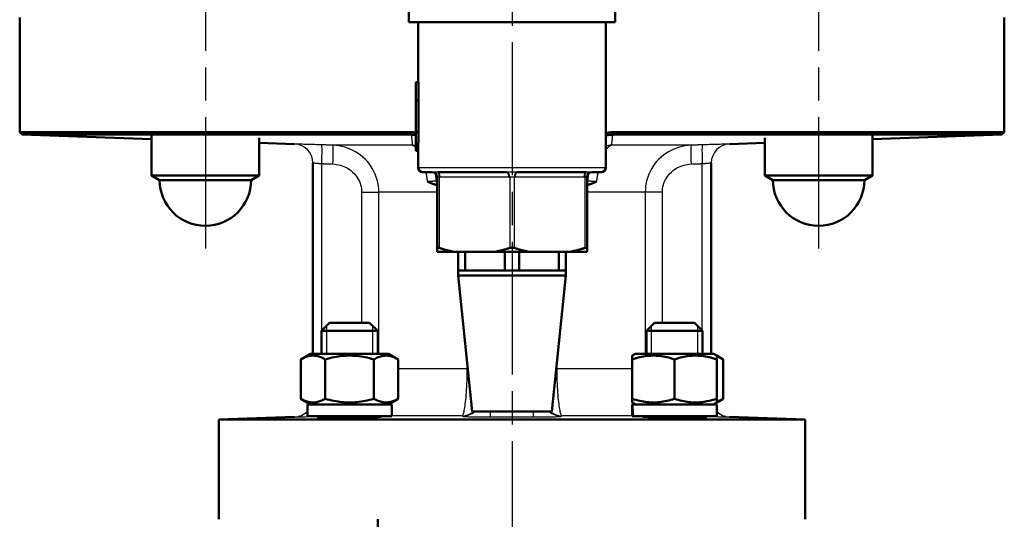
# Model space of a CAD drawing. Header units: millimetres. Extents: x 124 to 897, y 238 to 1237.
# Tile 12 of 14: x 687 to 897, y 826 to 933. Entities that reach past the tile are written whole.
import ezdxf

# ---------------------------------------------------------------- set-up
doc = ezdxf.new("R2010")
doc.units = ezdxf.units.MM
doc.header["$LTSCALE"] = 5
doc.linetypes.add('CHAIN', pattern=[0.3543, 0.2362, -0.0295, 0.0591, -0.0295])
for name, color, linetype, lineweight in [('Gewinde(DIN)', 3, 'Continuous', 25), ('Mittellinie(DIN)', 4, 'CHAIN', 25), ('Mittelpunktmarkierung(DIN)', 4, 'CHAIN', 25), ('Sichtbare Kanten(DIN)', 7, 'Continuous', 50), ('Sichtbare tangentiale Kanten(DIN)', 3, 'Continuous', 25)]:
    doc.layers.add(name, color=color, linetype=linetype, lineweight=lineweight)

msp = doc.modelspace()

# ---------------------------------------------------------------- linework, layer by layer
at = {"layer": 'Gewinde(DIN)'}
for p, q in [((752, 867.23), (752, 861.33)), ((761.9, 861.33), (761.9, 867.23)), ((821.3, 867.23), (821.3, 861.33)), ((831.2, 861.33), (831.2, 867.23)), ((752, 848.03), (752, 847.53)), ((761.9, 847.76), (761.9, 848.03)), ((821.3, 848.03), (821.3, 847.76)), ((831.2, 847.53), (831.2, 848.03))]:
    msp.add_line(p, q, dxfattribs=at)
at = {"layer": 'Mittellinie(DIN)', "linetype": 'CHAIN', "ltscale": 23.990969}
for p, q in [((726.19, 1081.74), (726.19, 883.74)), ((857, 1081.74), (857, 883.74))]:
    msp.add_line(p, q, dxfattribs=at)
at = {"layer": 'Mittelpunktmarkierung(DIN)', "linetype": 'CHAIN', "ltscale": 23.990969}
msp.add_line((791.6, 1225.21), (791.6, 541.03), dxfattribs=at)
at = {"layer": 'Sichtbare Kanten(DIN)'}
for p, q in [((769.6, 932.03), (769.6, 948.03)), ((813.6, 932.03), (813.6, 948.03)), ((686.6, 933.03), (686.6, 908.55)), ((896.6, 933.03), (896.6, 908.55)), ((769.6, 932.03), (813.6, 932.03)), ((771.6, 919.2), (771.6, 932.03)), ((811.6, 901.03), (811.6, 932.03)), ((771.1, 919.2), (771.68, 919.2)), ((771.1, 915.29), (771.1, 919.2)), ((771.68, 919.2), (771.68, 915.29)), ((771.1, 908.66), (771.1, 915.29)), ((771.1, 915.29), (771.68, 915.29)), ((771.63, 915.29), (771.63, 908.66)), ((770.01, 908.55), (686.59, 908.55)), ((687.1, 908.03), (686.6, 908.55)), ((687.09, 908.03), (770.11, 908.03)), ((714.69, 907.07), (687.1, 908.03)), ((714.69, 899.35), (714.69, 907.91)), ((737.69, 899.35), (737.69, 907.34)), ((771.1, 908.66), (771.68, 908.66)), ((771.1, 904.59), (771.1, 908.66)), ((813.08, 908.03), (896.1, 908.03)), ((896.6, 908.55), (813.19, 908.55)), ((845.5, 899.35), (845.5, 907.34)), ((868.5, 907.07), (896.1, 908.03)), ((868.5, 899.35), (868.5, 907.91)), ((896.6, 908.55), (896.1, 908.03)), ((745.24, 906), (737.69, 906.26)), ((837.96, 906), (845.5, 906.26)), ((771.1, 904.59), (771.6, 904.59)), ((771.6, 901.03), (771.6, 904.59)), ((749.1, 861.33), (749.1, 902.01)), ((834.1, 861.33), (834.1, 902.01)), ((714.69, 899.35), (737.69, 899.35)), ((716.44, 898.34), (714.69, 899.35)), ((735.94, 898.34), (737.69, 899.35)), ((774.6, 900.03), (772.6, 900.03)), ((775.39, 899.64), (775.52, 898.2)), ((775.6, 899.03), (775.6, 883.87)), ((790.45, 900.03), (775.75, 900.03)), ((807.45, 900.03), (792.75, 900.03)), ((807.6, 883.87), (807.6, 899.03)), ((807.68, 898.2), (807.8, 899.64)), ((810.6, 900.03), (808.6, 900.03)), ((845.5, 899.35), (868.5, 899.35)), ((847.25, 898.34), (845.5, 899.35)), ((866.75, 898.34), (868.5, 899.35)), ((735.94, 898.34), (716.44, 898.34)), ((866.75, 898.34), (847.25, 898.34)), ((775.6, 883.03), (775.6, 883.87)), ((775.6, 883.03), (779.33, 883.03)), ((787.87, 883.03), (779.33, 883.03)), ((780.1, 879.03), (780.1, 883.03)), ((781.6, 883.03), (781.6, 879.03)), ((787.87, 883.03), (795.33, 883.03)), ((790.09, 879.03), (790.09, 883.03)), ((793.1, 883.03), (793.1, 879.03)), ((803.87, 883.03), (795.33, 883.03)), ((801.59, 879.03), (801.59, 883.03)), ((803.1, 883.03), (803.1, 879.03)), ((803.87, 883.03), (807.6, 883.03)), ((807.6, 883.87), (807.6, 883.03)), ((780.1, 879.03), (781.6, 879.03)), ((780.1, 878.03), (780.1, 879.03)), ((803.1, 878.03), (780.1, 878.03)), ((783.1, 849.03), (780.1, 878.03)), ((781.6, 879.03), (785.85, 879.03)), ((785.85, 879.03), (790.09, 879.03)), ((790.09, 879.03), (793.1, 879.03)), ((793.1, 879.03), (797.35, 879.03)), ((797.35, 879.03), (801.59, 879.03)), ((800.1, 849.03), (803.1, 878.03)), ((801.59, 879.03), (803.1, 879.03)), ((803.1, 878.03), (803.1, 879.03)), ((752.7, 867.93), (750.95, 866.18)), ((752.7, 867.93), (761.2, 867.93)), ((761.2, 867.93), (762.95, 866.18)), ((822, 867.93), (820.25, 866.18)), ((822, 867.93), (830.5, 867.93)), ((830.5, 867.93), (832.25, 866.18)), ((762.95, 866.18), (750.95, 866.18)), ((750.95, 861.33), (750.95, 866.18)), ((762.95, 861.33), (762.95, 866.18)), ((832.25, 866.18), (820.25, 866.18)), ((820.25, 861.33), (820.25, 866.18)), ((832.25, 861.33), (832.25, 866.18)), ((748.65, 861.33), (746.56, 860.12)), ((765.25, 861.33), (748.65, 861.33)), ((765.25, 861.33), (767.34, 860.12)), ((817.95, 861.33), (817.25, 860.92)), ((834.55, 861.33), (817.95, 861.33)), ((834.55, 861.33), (835.25, 860.92)), ((746.56, 851.74), (746.56, 860.12)), ((751.75, 851.74), (751.75, 860.12)), ((762.15, 851.74), (762.15, 860.12)), ((767.34, 851.74), (767.34, 860.12)), ((817.25, 860.12), (817.25, 860.92)), ((817.25, 851.74), (817.25, 860.12)), ((826.25, 851.74), (826.25, 860.12)), ((835.25, 860.92), (836.64, 860.12)), ((835.25, 860.92), (835.25, 860.12)), ((835.25, 851.74), (835.25, 860.12)), ((836.64, 851.74), (836.64, 860.12)), ((748.65, 850.53), (746.56, 851.74)), ((765.95, 850.53), (747.95, 850.53)), ((747.95, 850.53), (747.95, 848.03)), ((765.25, 850.53), (767.34, 851.74)), ((765.95, 850.53), (765.95, 848.03)), ((817.25, 850.93), (817.25, 851.74)), ((817.95, 850.53), (817.25, 850.93)), ((817.26, 850.53), (817.26, 850.53)), ((835.25, 850.53), (817.26, 850.53)), ((834.55, 850.53), (835.25, 850.93)), ((835.25, 850.93), (836.64, 851.74)), ((835.25, 851.74), (835.25, 850.93)), ((835.25, 850.53), (835.25, 848.03)), ((800.1, 849.03), (783.1, 849.03)), ((817.25, 849.74), (817.25, 848.03)), ((745.24, 847.86), (729.1, 847.29)), ((854.1, 847.29), (729.1, 847.29)), ((729.1, 826.03), (729.1, 847.29)), ((765.95, 848.03), (747.95, 848.03)), ((750.95, 847.54), (750.95, 848.03)), ((762.95, 847.82), (762.95, 848.03)), ((817.3, 848.03), (817.25, 848.03)), ((817.47, 848.03), (817.3, 848.03)), ((835.25, 848.03), (817.47, 848.03)), ((820.25, 847.82), (820.25, 848.03)), ((832.25, 847.54), (832.25, 848.03)), ((837.96, 847.86), (854.1, 847.29)), ((854.1, 826.03), (854.1, 847.29)), ((762.95, 713.39), (762.95, 826.03))]:
    msp.add_line(p, q, dxfattribs=at)
at = {"layer": 'Sichtbare Kanten(DIN)', "flags": 128}
for points in [[(771.1, 908.44), (771.06, 908.45), (771.01, 908.45), (770.97, 908.46), (770.93, 908.47), (770.89, 908.48), (770.84, 908.48), (770.8, 908.49), (770.75, 908.5), (770.71, 908.5), (770.66, 908.51), (770.62, 908.51), (770.57, 908.52), (770.53, 908.52), (770.48, 908.53), (770.43, 908.53), (770.39, 908.53), (770.34, 908.54), (770.29, 908.54), (770.24, 908.54), (770.2, 908.54), (770.15, 908.55), (770.1, 908.55), (770.06, 908.55), (770.01, 908.55)], [(770.11, 908.03), (770.15, 908.03), (770.2, 908.03), (770.24, 908.03), (770.28, 908.03), (770.32, 908.03), (770.37, 908.02), (770.41, 908.02), (770.45, 908.02), (770.5, 908.02), (770.54, 908.01), (770.58, 908.01), (770.62, 908), (770.66, 908), (770.7, 907.99), (770.75, 907.99), (770.79, 907.98), (770.83, 907.98), (770.87, 907.97), (770.91, 907.97), (770.95, 907.96), (770.98, 907.95), (771.02, 907.95), (771.06, 907.94), (771.1, 907.93)], [(813.19, 908.55), (813.12, 908.55), (813.05, 908.55), (812.98, 908.54), (812.92, 908.54), (812.85, 908.54), (812.78, 908.53), (812.71, 908.53), (812.65, 908.52), (812.58, 908.51), (812.51, 908.51), (812.45, 908.5), (812.38, 908.49), (812.32, 908.48), (812.25, 908.47), (812.18, 908.46), (812.12, 908.44), (812.05, 908.43), (811.99, 908.42), (811.92, 908.4), (811.86, 908.39), (811.79, 908.37), (811.73, 908.35), (811.66, 908.33), (811.6, 908.31)], [(811.6, 907.8), (811.66, 907.82), (811.72, 907.84), (811.78, 907.86), (811.84, 907.87), (811.9, 907.89), (811.96, 907.9), (812.02, 907.92), (812.08, 907.93), (812.14, 907.94), (812.21, 907.95), (812.27, 907.96), (812.33, 907.97), (812.39, 907.98), (812.45, 907.99), (812.52, 908), (812.58, 908), (812.64, 908.01), (812.7, 908.02), (812.77, 908.02), (812.83, 908.02), (812.89, 908.03), (812.96, 908.03), (813.02, 908.03), (813.08, 908.03)], [(775.6, 897.3), (775.51, 897.32), (775.42, 897.33), (775.33, 897.35), (775.24, 897.37), (775.15, 897.39), (775.06, 897.41), (774.97, 897.44), (774.89, 897.46), (774.8, 897.49), (774.71, 897.52), (774.62, 897.55), (774.54, 897.59), (774.45, 897.62), (774.36, 897.66), (774.28, 897.69), (774.19, 897.73), (774.11, 897.77), (774.02, 897.81), (773.94, 897.85), (773.85, 897.89), (773.77, 897.93), (773.68, 897.97), (773.6, 898.01), (773.52, 898.06)], [(775.52, 898.2), (775.52, 898.19), (775.52, 898.17), (775.52, 898.16), (775.52, 898.14), (775.53, 898.13), (775.53, 898.12), (775.53, 898.1), (775.53, 898.09), (775.54, 898.08), (775.54, 898.06), (775.54, 898.05), (775.54, 898.04), (775.55, 898.03), (775.55, 898.01), (775.56, 898), (775.56, 897.99), (775.56, 897.97), (775.57, 897.96), (775.57, 897.95), (775.58, 897.94), (775.58, 897.92), (775.59, 897.91), (775.59, 897.9), (775.6, 897.89)], [(807.6, 897.89), (807.6, 897.9), (807.61, 897.91), (807.61, 897.92), (807.62, 897.94), (807.62, 897.95), (807.63, 897.96), (807.63, 897.97), (807.64, 897.99), (807.64, 898), (807.64, 898.01), (807.65, 898.03), (807.65, 898.04), (807.65, 898.05), (807.66, 898.07), (807.66, 898.08), (807.66, 898.09), (807.66, 898.1), (807.67, 898.12), (807.67, 898.13), (807.67, 898.14), (807.67, 898.16), (807.67, 898.17), (807.68, 898.19), (807.68, 898.2)], [(809.68, 898.06), (809.59, 898.01), (809.51, 897.97), (809.43, 897.93), (809.34, 897.89), (809.26, 897.85), (809.17, 897.81), (809.09, 897.77), (809, 897.73), (808.92, 897.69), (808.83, 897.66), (808.74, 897.62), (808.66, 897.59), (808.57, 897.55), (808.48, 897.52), (808.4, 897.49), (808.31, 897.46), (808.22, 897.44), (808.13, 897.41), (808.04, 897.39), (807.96, 897.37), (807.87, 897.35), (807.78, 897.33), (807.69, 897.32), (807.6, 897.3)], [(775.6, 883.87), (775.6, 883.88), (775.6, 883.89), (775.61, 883.9), (775.61, 883.91), (775.62, 883.91), (775.63, 883.92), (775.64, 883.93), (775.66, 883.93), (775.67, 883.93), (775.69, 883.94), (775.71, 883.94), (775.73, 883.94), (775.75, 883.94), (775.78, 883.94), (775.8, 883.93), (775.83, 883.93), (775.86, 883.93), (775.89, 883.92), (775.92, 883.91), (775.95, 883.91), (775.99, 883.9), (776.02, 883.89), (776.06, 883.88), (776.1, 883.87)], [(776.1, 883.87), (776.24, 883.82), (776.38, 883.78), (776.52, 883.74), (776.66, 883.69), (776.79, 883.65), (776.93, 883.61), (777.07, 883.57), (777.2, 883.54), (777.34, 883.5), (777.47, 883.46), (777.61, 883.43), (777.74, 883.39), (777.88, 883.36), (778.01, 883.32), (778.14, 883.29), (778.28, 883.26), (778.41, 883.23), (778.54, 883.2), (778.67, 883.17), (778.8, 883.14), (778.93, 883.11), (779.07, 883.08), (779.2, 883.05), (779.33, 883.03)], [(787.87, 883.03), (788, 883.05), (788.13, 883.08), (788.26, 883.11), (788.39, 883.14), (788.52, 883.17), (788.65, 883.2), (788.79, 883.23), (788.92, 883.26), (789.05, 883.29), (789.18, 883.32), (789.32, 883.36), (789.45, 883.39), (789.58, 883.43), (789.72, 883.46), (789.85, 883.5), (789.99, 883.54), (790.13, 883.57), (790.26, 883.61), (790.4, 883.65), (790.54, 883.69), (790.68, 883.74), (790.82, 883.78), (790.96, 883.82), (791.1, 883.87)], [(791.1, 883.87), (791.14, 883.88), (791.17, 883.89), (791.21, 883.9), (791.26, 883.91), (791.3, 883.91), (791.34, 883.92), (791.38, 883.93), (791.42, 883.93), (791.47, 883.93), (791.51, 883.94), (791.55, 883.94), (791.6, 883.94), (791.64, 883.94), (791.68, 883.94), (791.73, 883.93), (791.77, 883.93), (791.81, 883.93), (791.86, 883.92), (791.9, 883.91), (791.94, 883.91), (791.98, 883.9), (792.02, 883.89), (792.06, 883.88), (792.1, 883.87)], [(792.1, 883.87), (792.24, 883.82), (792.38, 883.78), (792.52, 883.74), (792.66, 883.69), (792.79, 883.65), (792.93, 883.61), (793.07, 883.57), (793.2, 883.54), (793.34, 883.5), (793.47, 883.46), (793.61, 883.43), (793.74, 883.39), (793.88, 883.36), (794.01, 883.32), (794.14, 883.29), (794.28, 883.26), (794.41, 883.23), (794.54, 883.2), (794.67, 883.17), (794.8, 883.14), (794.93, 883.11), (795.07, 883.08), (795.2, 883.05), (795.33, 883.03)], [(803.87, 883.03), (804, 883.05), (804.13, 883.08), (804.26, 883.11), (804.39, 883.14), (804.52, 883.17), (804.65, 883.2), (804.79, 883.23), (804.92, 883.26), (805.05, 883.29), (805.18, 883.32), (805.32, 883.36), (805.45, 883.39), (805.58, 883.43), (805.72, 883.46), (805.85, 883.5), (805.99, 883.54), (806.13, 883.57), (806.26, 883.61), (806.4, 883.65), (806.54, 883.69), (806.68, 883.74), (806.82, 883.78), (806.96, 883.82), (807.1, 883.87)], [(807.1, 883.87), (807.13, 883.88), (807.17, 883.89), (807.21, 883.9), (807.24, 883.91), (807.27, 883.91), (807.3, 883.92), (807.34, 883.93), (807.36, 883.93), (807.39, 883.93), (807.42, 883.94), (807.44, 883.94), (807.46, 883.94), (807.48, 883.94), (807.5, 883.94), (807.52, 883.93), (807.54, 883.93), (807.55, 883.93), (807.56, 883.92), (807.57, 883.91), (807.58, 883.91), (807.59, 883.9), (807.59, 883.89), (807.6, 883.88), (807.6, 883.87)], [(751.75, 860.12), (751.51, 860.26), (751.27, 860.38), (751.04, 860.49), (750.82, 860.58), (750.6, 860.66), (750.38, 860.73), (750.17, 860.79), (749.97, 860.84), (749.76, 860.88), (749.56, 860.9), (749.36, 860.92), (749.15, 860.92), (748.95, 860.92), (748.75, 860.9), (748.55, 860.88), (748.34, 860.84), (748.14, 860.79), (747.93, 860.73), (747.71, 860.66), (747.49, 860.58), (747.27, 860.49), (747.04, 860.38), (746.8, 860.26), (746.56, 860.12)], [(762.15, 860.12), (761.65, 860.26), (761.18, 860.38), (760.72, 860.49), (760.27, 860.58), (759.83, 860.66), (759.4, 860.73), (758.98, 860.79), (758.57, 860.84), (758.16, 860.88), (757.75, 860.9), (757.35, 860.92), (756.95, 860.92), (756.55, 860.92), (756.14, 860.9), (755.74, 860.88), (755.33, 860.84), (754.91, 860.79), (754.49, 860.73), (754.07, 860.66), (753.63, 860.58), (753.18, 860.49), (752.72, 860.38), (752.24, 860.26), (751.75, 860.12)], [(767.34, 860.12), (767.1, 860.26), (766.86, 860.38), (766.63, 860.49), (766.4, 860.58), (766.19, 860.66), (765.97, 860.73), (765.76, 860.79), (765.55, 860.84), (765.35, 860.88), (765.15, 860.9), (764.94, 860.92), (764.74, 860.92), (764.54, 860.92), (764.34, 860.9), (764.14, 860.88), (763.93, 860.84), (763.73, 860.79), (763.52, 860.73), (763.3, 860.66), (763.08, 860.58), (762.86, 860.49), (762.63, 860.38), (762.39, 860.26), (762.15, 860.12)], [(826.25, 860.12), (825.82, 860.26), (825.41, 860.38), (825.01, 860.49), (824.62, 860.58), (824.24, 860.66), (823.87, 860.73), (823.51, 860.79), (823.15, 860.84), (822.79, 860.88), (822.44, 860.9), (822.09, 860.92), (821.75, 860.92), (821.4, 860.92), (821.05, 860.9), (820.7, 860.88), (820.34, 860.84), (819.98, 860.79), (819.62, 860.73), (819.25, 860.66), (818.87, 860.58), (818.48, 860.49), (818.08, 860.38), (817.67, 860.26), (817.25, 860.12)], [(835.25, 860.12), (834.82, 860.26), (834.41, 860.38), (834.01, 860.49), (833.62, 860.58), (833.24, 860.66), (832.87, 860.73), (832.51, 860.79), (832.15, 860.84), (831.79, 860.88), (831.44, 860.9), (831.09, 860.92), (830.75, 860.92), (830.4, 860.92), (830.05, 860.9), (829.7, 860.88), (829.34, 860.84), (828.98, 860.79), (828.62, 860.73), (828.25, 860.66), (827.87, 860.58), (827.48, 860.49), (827.08, 860.38), (826.67, 860.26), (826.25, 860.12)], [(836.64, 860.12), (836.57, 860.16), (836.51, 860.19), (836.45, 860.23), (836.39, 860.26), (836.33, 860.29), (836.27, 860.32), (836.21, 860.35), (836.15, 860.38), (836.09, 860.41), (836.03, 860.44), (835.97, 860.47), (835.91, 860.49), (835.86, 860.52), (835.8, 860.54), (835.74, 860.57), (835.69, 860.59), (835.63, 860.61), (835.57, 860.63), (835.52, 860.65), (835.46, 860.67), (835.41, 860.69), (835.35, 860.71), (835.3, 860.72), (835.25, 860.74)], [(746.56, 851.74), (746.8, 851.6), (747.04, 851.48), (747.27, 851.37), (747.49, 851.28), (747.71, 851.19), (747.93, 851.12), (748.14, 851.06), (748.34, 851.02), (748.55, 850.98), (748.75, 850.95), (748.95, 850.94), (749.15, 850.93), (749.36, 850.94), (749.56, 850.95), (749.76, 850.98), (749.97, 851.02), (750.17, 851.06), (750.38, 851.12), (750.6, 851.19), (750.82, 851.28), (751.04, 851.37), (751.27, 851.48), (751.51, 851.6), (751.75, 851.74)], [(751.75, 851.74), (752.24, 851.6), (752.72, 851.48), (753.18, 851.37), (753.63, 851.28), (754.07, 851.19), (754.49, 851.12), (754.91, 851.06), (755.33, 851.02), (755.74, 850.98), (756.14, 850.95), (756.55, 850.94), (756.95, 850.93), (757.35, 850.94), (757.75, 850.95), (758.16, 850.98), (758.57, 851.02), (758.98, 851.06), (759.4, 851.12), (759.83, 851.19), (760.27, 851.28), (760.72, 851.37), (761.18, 851.48), (761.65, 851.6), (762.15, 851.74)], [(762.15, 851.74), (762.39, 851.6), (762.63, 851.48), (762.86, 851.37), (763.08, 851.28), (763.3, 851.19), (763.52, 851.12), (763.73, 851.06), (763.93, 851.02), (764.14, 850.98), (764.34, 850.95), (764.54, 850.94), (764.74, 850.93), (764.94, 850.94), (765.15, 850.95), (765.35, 850.98), (765.55, 851.02), (765.76, 851.06), (765.97, 851.12), (766.19, 851.19), (766.4, 851.28), (766.63, 851.37), (766.86, 851.48), (767.1, 851.6), (767.34, 851.74)], [(817.25, 851.74), (817.67, 851.6), (818.08, 851.48), (818.48, 851.37), (818.87, 851.28), (819.25, 851.19), (819.62, 851.12), (819.98, 851.06), (820.34, 851.02), (820.7, 850.98), (821.05, 850.95), (821.4, 850.94), (821.75, 850.93), (822.09, 850.94), (822.44, 850.95), (822.79, 850.98), (823.15, 851.02), (823.51, 851.06), (823.87, 851.12), (824.24, 851.19), (824.62, 851.28), (825.01, 851.37), (825.41, 851.48), (825.82, 851.6), (826.25, 851.74)], [(826.25, 851.74), (826.67, 851.6), (827.08, 851.48), (827.48, 851.37), (827.87, 851.28), (828.25, 851.19), (828.62, 851.12), (828.98, 851.06), (829.34, 851.02), (829.7, 850.98), (830.05, 850.95), (830.4, 850.94), (830.75, 850.93), (831.09, 850.94), (831.44, 850.95), (831.79, 850.98), (832.15, 851.02), (832.51, 851.06), (832.87, 851.12), (833.24, 851.19), (833.62, 851.28), (834.01, 851.37), (834.41, 851.48), (834.82, 851.6), (835.25, 851.74)], [(835.25, 851.12), (835.3, 851.13), (835.35, 851.15), (835.41, 851.17), (835.46, 851.19), (835.52, 851.21), (835.57, 851.23), (835.63, 851.25), (835.69, 851.27), (835.74, 851.29), (835.8, 851.32), (835.86, 851.34), (835.91, 851.36), (835.97, 851.39), (836.03, 851.42), (836.09, 851.45), (836.15, 851.47), (836.21, 851.5), (836.27, 851.53), (836.33, 851.57), (836.39, 851.6), (836.45, 851.63), (836.51, 851.67), (836.57, 851.7), (836.64, 851.74)], [(762.33, 847.78), (761.8, 847.75), (761.18, 847.72), (760.5, 847.7), (759.75, 847.67), (758.96, 847.64), (758.15, 847.62), (757.34, 847.6), (756.52, 847.58), (755.69, 847.57), (754.87, 847.55), (754.08, 847.54), (753.34, 847.53), (752.66, 847.53), (752.07, 847.53), (751.54, 847.53), (751.08, 847.54), (750.71, 847.55), (750.44, 847.56), (750.27, 847.57), (750.2, 847.59), (750.24, 847.61), (750.37, 847.63), (750.61, 847.65), (750.95, 847.68)], [(762.95, 847.99), (763.09, 847.98), (763.22, 847.98), (763.33, 847.97), (763.42, 847.97), (763.51, 847.96), (763.57, 847.95), (763.63, 847.95), (763.67, 847.94), (763.69, 847.93), (763.7, 847.92), (763.69, 847.92), (763.67, 847.91), (763.64, 847.9), (763.59, 847.89), (763.53, 847.88), (763.45, 847.87), (763.35, 847.86), (763.25, 847.85), (763.12, 847.84), (762.99, 847.82), (762.84, 847.81), (762.68, 847.8), (762.51, 847.79), (762.33, 847.78)], [(832.25, 847.68), (832.69, 847.64), (832.93, 847.61), (832.99, 847.59), (832.86, 847.56), (832.53, 847.55), (832.01, 847.54), (831.33, 847.53), (830.53, 847.53), (829.59, 847.54), (828.53, 847.55), (827.4, 847.57), (826.27, 847.59), (825.15, 847.62), (824.04, 847.65), (822.98, 847.69), (822.01, 847.72), (821.19, 847.76), (820.52, 847.8), (819.99, 847.84), (819.64, 847.88), (819.5, 847.92), (819.55, 847.95), (819.8, 847.97), (820.25, 847.99)]]:
    msp.add_lwpolyline(points, dxfattribs=at)
at = {"layer": 'Sichtbare Kanten(DIN)'}
for centre, radius, start, end in [((745.1, 902), 4, 0, 0.1137), ((772.6, 901.03), 1, 180, 270), ((810.6, 901.03), 1, 270, 0), ((838.1, 902), 4, 179.8863, 180), ((774.6, 899.03), 1, 0.0889, 90), ((808.6, 899.03), 1, 90, 179.9111), ((726.19, 898.34), 9.75, 180, 0), ((857, 898.34), 9.75, 180, 0)]:
    msp.add_arc(centre, radius, start, end, dxfattribs=at)
for centre, major_axis, ratio, start_param, end_param in [((791.6, 904.59), (0, -44.67), 0.447695, 4.621164, 4.712389), ((826.25, 849.66), (-0.07, 15.59), 0.577336, 1.512758, 1.673354), ((826.25, 851.39), (-0.07, 15.59), 0.577336, 1.623926, 1.785987)]:
    msp.add_ellipse(centre, major_axis=major_axis, ratio=ratio, start_param=start_param, end_param=end_param, dxfattribs=at)
at = {"layer": 'Sichtbare tangentiale Kanten(DIN)'}
for p, q in [((770.11, 908.03), (770.01, 908.55)), ((813.19, 908.55), (813.08, 908.03)), ((745.24, 906.01), (745.24, 906)), ((770.37, 905.77), (753.4, 905.77)), ((829.79, 905.77), (812.83, 905.77)), ((837.96, 906), (837.96, 906.01)), ((751.03, 866.26), (751.03, 901.85)), ((771.6, 901.03), (811.6, 901.03)), ((832.17, 866.26), (832.17, 901.85)), ((776.1, 883.87), (776.1, 899.03)), ((776.25, 899.03), (790.95, 899.03)), ((791.1, 899.03), (791.1, 883.87)), ((792.1, 883.87), (792.1, 899.03)), ((792.25, 899.03), (806.95, 899.03)), ((807.1, 899.03), (807.1, 883.87)), ((775.52, 898.2), (775.6, 898.21)), ((807.6, 898.21), (807.68, 898.2)), ((759.53, 895.77), (763.18, 895.77)), ((759.53, 895.77), (759.53, 867.93)), ((775.6, 895.77), (763.18, 895.77)), ((763.18, 861.33), (763.18, 895.77)), ((820.01, 895.77), (807.6, 895.77)), ((823.66, 895.77), (820.01, 895.77)), ((820.01, 895.77), (820.01, 861.33)), ((823.66, 867.93), (823.66, 895.77)), ((781.98, 859.8), (781.98, 858.09)), ((801.21, 858.09), (801.21, 859.8)), ((781.98, 858.09), (767.34, 858.09)), ((781.98, 858.09), (782.16, 858.09)), ((801.21, 858.09), (801.03, 858.09)), ((817.25, 858.09), (801.21, 858.09)), ((787.01, 847.85), (787, 849.03)), ((796.19, 847.85), (796.19, 849.03)), ((745.24, 847.86), (745.24, 847.85)), ((780.95, 848.09), (765.95, 848.09)), ((780.95, 848.09), (781.03, 848.01)), ((802.16, 848.01), (802.24, 848.09)), ((817.25, 848.09), (802.24, 848.09)), ((837.96, 847.85), (837.96, 847.86))]:
    msp.add_line(p, q, dxfattribs=at)
at = {"layer": 'Sichtbare tangentiale Kanten(DIN)', "flags": 128}
for points in [[(770.11, 908.03), (770.12, 907.94), (770.13, 907.86), (770.14, 907.77), (770.15, 907.68), (770.15, 907.6), (770.16, 907.51), (770.17, 907.42), (770.18, 907.34), (770.19, 907.25), (770.2, 907.16), (770.21, 907.08), (770.22, 906.99), (770.22, 906.91), (770.23, 906.82), (770.24, 906.74), (770.25, 906.65), (770.26, 906.57), (770.27, 906.49), (770.28, 906.4), (770.29, 906.32), (770.3, 906.24), (770.31, 906.16), (770.32, 906.08), (770.33, 906), (770.34, 905.92), (770.36, 905.84), (770.37, 905.77)], [(812.83, 905.77), (812.84, 905.84), (812.85, 905.92), (812.86, 906), (812.87, 906.08), (812.88, 906.16), (812.89, 906.24), (812.9, 906.32), (812.91, 906.4), (812.92, 906.49), (812.93, 906.57), (812.94, 906.65), (812.95, 906.74), (812.96, 906.82), (812.97, 906.91), (812.98, 906.99), (812.99, 907.08), (813, 907.16), (813.01, 907.25), (813.01, 907.34), (813.02, 907.42), (813.03, 907.51), (813.04, 907.6), (813.05, 907.68), (813.06, 907.77), (813.07, 907.86), (813.07, 907.94), (813.08, 908.03)], [(751.02, 905.85), (750.64, 905.86), (750.26, 905.87), (749.89, 905.88), (749.52, 905.89), (749.15, 905.91), (748.8, 905.92), (748.45, 905.93), (748.12, 905.94), (747.79, 905.95), (747.49, 905.95), (747.19, 905.96), (746.92, 905.97), (746.66, 905.98), (746.42, 905.98), (746.2, 905.99), (746, 905.99), (745.83, 906), (745.67, 906), (745.54, 906.01), (745.43, 906.01), (745.35, 906.01), (745.28, 906.01), (745.25, 906.01), (745.24, 906.01)], [(753.4, 905.77), (753.3, 905.77), (753.2, 905.77), (753.1, 905.78), (753.01, 905.78), (752.91, 905.78), (752.81, 905.79), (752.71, 905.79), (752.61, 905.79), (752.51, 905.8), (752.41, 905.8), (752.31, 905.8), (752.21, 905.81), (752.11, 905.81), (752.01, 905.81), (751.92, 905.82), (751.82, 905.82), (751.72, 905.82), (751.62, 905.83), (751.52, 905.83), (751.42, 905.83), (751.32, 905.84), (751.22, 905.84), (751.12, 905.84), (751.02, 905.85)], [(763.18, 895.77), (763.16, 896.43), (763.09, 897.08), (762.98, 897.72), (762.83, 898.36), (762.64, 898.99), (762.41, 899.6), (762.14, 900.19), (761.83, 900.77), (761.48, 901.32), (761.1, 901.84), (760.69, 902.34), (760.25, 902.8), (759.78, 903.24), (759.29, 903.65), (758.77, 904.02), (758.23, 904.36), (757.67, 904.67), (757.1, 904.94), (756.51, 905.17), (755.91, 905.37), (755.29, 905.52), (754.66, 905.64), (754.03, 905.72), (753.4, 905.77)], [(770.37, 905.77), (770.4, 905.76), (770.43, 905.76), (770.45, 905.75), (770.48, 905.74), (770.51, 905.73), (770.54, 905.72), (770.57, 905.71), (770.6, 905.7), (770.63, 905.68), (770.66, 905.67), (770.69, 905.65), (770.72, 905.64), (770.76, 905.62), (770.79, 905.6), (770.82, 905.58), (770.85, 905.56), (770.88, 905.53), (770.91, 905.51), (770.94, 905.48), (770.97, 905.46), (771, 905.43), (771.03, 905.4), (771.07, 905.37), (771.1, 905.34)], [(811.6, 904.69), (811.65, 904.77), (811.7, 904.85), (811.75, 904.92), (811.81, 905), (811.86, 905.07), (811.91, 905.13), (811.96, 905.19), (812.02, 905.25), (812.07, 905.31), (812.12, 905.36), (812.17, 905.41), (812.23, 905.46), (812.28, 905.5), (812.33, 905.54), (812.38, 905.58), (812.43, 905.61), (812.48, 905.64), (812.53, 905.67), (812.58, 905.69), (812.63, 905.72), (812.68, 905.73), (812.73, 905.75), (812.78, 905.76), (812.83, 905.77)], [(829.79, 905.77), (829.16, 905.72), (828.53, 905.64), (827.91, 905.52), (827.3, 905.37), (826.69, 905.17), (826.1, 904.94), (825.52, 904.67), (824.96, 904.36), (824.42, 904.02), (823.9, 903.65), (823.41, 903.24), (822.94, 902.8), (822.5, 902.34), (822.09, 901.84), (821.71, 901.32), (821.37, 900.77), (821.06, 900.19), (820.79, 899.6), (820.55, 898.99), (820.36, 898.37), (820.21, 897.73), (820.1, 897.08), (820.04, 896.43), (820.01, 895.77)], [(832.17, 905.85), (832.07, 905.84), (831.97, 905.84), (831.87, 905.84), (831.78, 905.83), (831.68, 905.83), (831.58, 905.83), (831.48, 905.82), (831.38, 905.82), (831.28, 905.82), (831.18, 905.81), (831.08, 905.81), (830.98, 905.81), (830.88, 905.8), (830.78, 905.8), (830.68, 905.8), (830.59, 905.79), (830.49, 905.79), (830.39, 905.79), (830.29, 905.78), (830.19, 905.78), (830.09, 905.78), (829.99, 905.77), (829.89, 905.77), (829.79, 905.77)], [(837.96, 906.01), (837.95, 906.01), (837.91, 906.01), (837.85, 906.01), (837.76, 906.01), (837.65, 906.01), (837.52, 906), (837.37, 906), (837.19, 905.99), (836.99, 905.99), (836.77, 905.98), (836.53, 905.98), (836.28, 905.97), (836, 905.96), (835.71, 905.95), (835.4, 905.95), (835.08, 905.94), (834.75, 905.93), (834.4, 905.92), (834.05, 905.91), (833.68, 905.89), (833.31, 905.88), (832.93, 905.87), (832.55, 905.86), (832.17, 905.85)], [(749.1, 902.01), (749.1, 902.01), (749.11, 902.01), (749.13, 902.01), (749.16, 902.01), (749.2, 902.01), (749.24, 902), (749.29, 902), (749.35, 902), (749.42, 901.99), (749.49, 901.99), (749.57, 901.98), (749.66, 901.97), (749.75, 901.97), (749.85, 901.96), (749.95, 901.95), (750.06, 901.94), (750.17, 901.93), (750.29, 901.92), (750.4, 901.91), (750.53, 901.9), (750.65, 901.88), (750.77, 901.87), (750.9, 901.86), (751.03, 901.85)], [(751.03, 901.85), (751.13, 901.84), (751.23, 901.84), (751.32, 901.84), (751.42, 901.83), (751.52, 901.83), (751.62, 901.83), (751.72, 901.82), (751.82, 901.82), (751.92, 901.82), (752.02, 901.81), (752.12, 901.81), (752.22, 901.81), (752.32, 901.8), (752.42, 901.8), (752.51, 901.8), (752.61, 901.79), (752.71, 901.79), (752.81, 901.79), (752.91, 901.78), (753.01, 901.78), (753.11, 901.78), (753.21, 901.77), (753.31, 901.77), (753.41, 901.77)], [(753.41, 901.77), (753.8, 901.74), (754.19, 901.69), (754.58, 901.62), (754.96, 901.53), (755.34, 901.41), (755.71, 901.27), (756.07, 901.11), (756.42, 900.93), (756.75, 900.72), (757.08, 900.5), (757.39, 900.25), (757.68, 899.99), (757.96, 899.71), (758.22, 899.41), (758.46, 899.1), (758.67, 898.77), (758.87, 898.42), (759.04, 898.07), (759.19, 897.7), (759.31, 897.32), (759.4, 896.94), (759.47, 896.55), (759.52, 896.16), (759.53, 895.77)], [(823.66, 895.77), (823.68, 896.16), (823.72, 896.56), (823.79, 896.95), (823.88, 897.33), (824.01, 897.71), (824.15, 898.07), (824.32, 898.43), (824.52, 898.77), (824.74, 899.1), (824.98, 899.41), (825.23, 899.71), (825.51, 899.99), (825.81, 900.25), (826.12, 900.5), (826.44, 900.72), (826.78, 900.93), (827.13, 901.11), (827.49, 901.27), (827.86, 901.41), (828.24, 901.53), (828.62, 901.62), (829.01, 901.69), (829.4, 901.74), (829.79, 901.77)], [(829.79, 901.77), (829.89, 901.77), (829.99, 901.77), (830.08, 901.78), (830.18, 901.78), (830.28, 901.78), (830.38, 901.79), (830.48, 901.79), (830.58, 901.79), (830.68, 901.8), (830.78, 901.8), (830.88, 901.8), (830.98, 901.81), (831.08, 901.81), (831.18, 901.81), (831.27, 901.82), (831.37, 901.82), (831.47, 901.82), (831.57, 901.83), (831.67, 901.83), (831.77, 901.83), (831.87, 901.84), (831.97, 901.84), (832.07, 901.84), (832.17, 901.85)], [(832.17, 901.85), (832.29, 901.86), (832.42, 901.87), (832.55, 901.88), (832.67, 901.9), (832.79, 901.91), (832.91, 901.92), (833.03, 901.93), (833.14, 901.94), (833.24, 901.95), (833.35, 901.96), (833.44, 901.97), (833.54, 901.97), (833.62, 901.98), (833.7, 901.99), (833.77, 901.99), (833.84, 902), (833.9, 902), (833.95, 902), (834, 902.01), (834.03, 902.01), (834.06, 902.01), (834.08, 902.01), (834.09, 902.01), (834.1, 902.01)], [(773.21, 900.02), (773.23, 899.95), (773.24, 899.87), (773.26, 899.79), (773.27, 899.71), (773.29, 899.63), (773.3, 899.55), (773.31, 899.47), (773.33, 899.39), (773.34, 899.31), (773.35, 899.23), (773.37, 899.15), (773.38, 899.07), (773.39, 898.98), (773.41, 898.9), (773.42, 898.82), (773.43, 898.73), (773.44, 898.65), (773.45, 898.57), (773.46, 898.48), (773.48, 898.4), (773.49, 898.31), (773.5, 898.23), (773.51, 898.14), (773.52, 898.06)], [(774.63, 900.03), (774.63, 900.03), (774.63, 900.03), (774.63, 900.03), (774.63, 900.03), (774.62, 900.03), (774.62, 900.03), (774.62, 900.03), (774.62, 900.03), (774.62, 900.03), (774.62, 900.03), (774.62, 900.03), (774.61, 900.03), (774.61, 900.03), (774.61, 900.03), (774.61, 900.03), (774.61, 900.03), (774.61, 900.03), (774.61, 900.03), (774.6, 900.03), (774.6, 900.03), (774.6, 900.03), (774.6, 900.03), (774.6, 900.03), (774.6, 900.03)], [(775.63, 900.03), (775.57, 900.03), (775.51, 900.03), (775.46, 900.03), (775.4, 900.03), (775.35, 900.04), (775.29, 900.04), (775.24, 900.04), (775.19, 900.04), (775.14, 900.04), (775.09, 900.04), (775.05, 900.04), (775, 900.04), (774.96, 900.04), (774.92, 900.04), (774.88, 900.04), (774.85, 900.04), (774.81, 900.04), (774.78, 900.04), (774.75, 900.04), (774.72, 900.03), (774.7, 900.03), (774.67, 900.03), (774.65, 900.03), (774.63, 900.03)], [(775.6, 899.03), (775.6, 899.03), (775.6, 899.03), (775.61, 899.04), (775.61, 899.04), (775.62, 899.04), (775.63, 899.05), (775.64, 899.05), (775.66, 899.05), (775.67, 899.05), (775.69, 899.05), (775.71, 899.05), (775.73, 899.05), (775.75, 899.05), (775.78, 899.05), (775.8, 899.05), (775.83, 899.05), (775.86, 899.05), (775.89, 899.05), (775.92, 899.04), (775.95, 899.04), (775.99, 899.04), (776.02, 899.03), (776.06, 899.03), (776.1, 899.03)], [(775.75, 900.03), (775.74, 900.03), (775.74, 900.03), (775.73, 900.03), (775.73, 900.03), (775.72, 900.03), (775.72, 900.03), (775.71, 900.03), (775.71, 900.03), (775.7, 900.03), (775.7, 900.03), (775.69, 900.03), (775.69, 900.03), (775.68, 900.03), (775.68, 900.03), (775.67, 900.03), (775.67, 900.03), (775.66, 900.03), (775.66, 900.03), (775.65, 900.03), (775.65, 900.03), (775.65, 900.03), (775.64, 900.03), (775.64, 900.03), (775.63, 900.03)], [(776.1, 899.03), (776.1, 899.03), (776.11, 899.03), (776.12, 899.03), (776.12, 899.03), (776.13, 899.03), (776.14, 899.03), (776.14, 899.03), (776.15, 899.03), (776.15, 899.03), (776.16, 899.03), (776.17, 899.03), (776.17, 899.03), (776.18, 899.03), (776.19, 899.03), (776.19, 899.03), (776.2, 899.03), (776.2, 899.03), (776.21, 899.03), (776.22, 899.03), (776.22, 899.03), (776.23, 899.03), (776.24, 899.03), (776.24, 899.03), (776.25, 899.03)], [(790.6, 900.03), (790.59, 900.03), (790.59, 900.03), (790.58, 900.03), (790.57, 900.03), (790.57, 900.03), (790.56, 900.03), (790.55, 900.03), (790.55, 900.03), (790.54, 900.03), (790.54, 900.03), (790.53, 900.03), (790.52, 900.03), (790.52, 900.03), (790.51, 900.03), (790.5, 900.03), (790.5, 900.03), (790.49, 900.03), (790.48, 900.03), (790.48, 900.03), (790.47, 900.03), (790.46, 900.03), (790.46, 900.03), (790.45, 900.03), (790.45, 900.03)], [(792.6, 900.03), (792.52, 900.03), (792.44, 900.03), (792.36, 900.03), (792.28, 900.03), (792.19, 900.04), (792.11, 900.04), (792.03, 900.04), (791.94, 900.04), (791.86, 900.04), (791.77, 900.04), (791.68, 900.04), (791.6, 900.04), (791.51, 900.04), (791.42, 900.04), (791.34, 900.04), (791.25, 900.04), (791.17, 900.04), (791.08, 900.04), (791, 900.04), (790.92, 900.03), (790.83, 900.03), (790.75, 900.03), (790.68, 900.03), (790.6, 900.03)], [(790.95, 899.03), (790.95, 899.03), (790.96, 899.03), (790.96, 899.03), (790.97, 899.03), (790.98, 899.03), (790.98, 899.03), (790.99, 899.03), (791, 899.03), (791, 899.03), (791.01, 899.03), (791.02, 899.03), (791.02, 899.03), (791.03, 899.03), (791.03, 899.03), (791.04, 899.03), (791.05, 899.03), (791.05, 899.03), (791.06, 899.03), (791.07, 899.03), (791.07, 899.03), (791.08, 899.03), (791.08, 899.03), (791.09, 899.03), (791.1, 899.03)], [(791.1, 899.03), (791.14, 899.03), (791.17, 899.03), (791.21, 899.04), (791.25, 899.04), (791.3, 899.04), (791.34, 899.05), (791.38, 899.05), (791.42, 899.05), (791.47, 899.05), (791.51, 899.05), (791.55, 899.05), (791.6, 899.05), (791.64, 899.05), (791.68, 899.05), (791.73, 899.05), (791.77, 899.05), (791.81, 899.05), (791.86, 899.05), (791.9, 899.04), (791.94, 899.04), (791.98, 899.04), (792.02, 899.03), (792.06, 899.03), (792.1, 899.03)], [(792.1, 899.03), (792.1, 899.03), (792.11, 899.03), (792.12, 899.03), (792.12, 899.03), (792.13, 899.03), (792.14, 899.03), (792.14, 899.03), (792.15, 899.03), (792.15, 899.03), (792.16, 899.03), (792.17, 899.03), (792.17, 899.03), (792.18, 899.03), (792.19, 899.03), (792.19, 899.03), (792.2, 899.03), (792.2, 899.03), (792.21, 899.03), (792.22, 899.03), (792.22, 899.03), (792.23, 899.03), (792.24, 899.03), (792.24, 899.03), (792.25, 899.03)], [(792.75, 900.03), (792.74, 900.03), (792.74, 900.03), (792.73, 900.03), (792.72, 900.03), (792.72, 900.03), (792.71, 900.03), (792.7, 900.03), (792.7, 900.03), (792.69, 900.03), (792.68, 900.03), (792.68, 900.03), (792.67, 900.03), (792.67, 900.03), (792.66, 900.03), (792.65, 900.03), (792.65, 900.03), (792.64, 900.03), (792.63, 900.03), (792.63, 900.03), (792.62, 900.03), (792.61, 900.03), (792.61, 900.03), (792.6, 900.03), (792.6, 900.03)], [(806.95, 899.03), (806.95, 899.03), (806.96, 899.03), (806.96, 899.03), (806.97, 899.03), (806.98, 899.03), (806.98, 899.03), (806.99, 899.03), (807, 899.03), (807, 899.03), (807.01, 899.03), (807.02, 899.03), (807.02, 899.03), (807.03, 899.03), (807.03, 899.03), (807.04, 899.03), (807.05, 899.03), (807.05, 899.03), (807.06, 899.03), (807.07, 899.03), (807.07, 899.03), (807.08, 899.03), (807.08, 899.03), (807.09, 899.03), (807.1, 899.03)], [(807.1, 899.03), (807.13, 899.03), (807.17, 899.03), (807.21, 899.04), (807.24, 899.04), (807.27, 899.04), (807.3, 899.05), (807.33, 899.05), (807.36, 899.05), (807.39, 899.05), (807.42, 899.05), (807.44, 899.05), (807.46, 899.05), (807.48, 899.05), (807.5, 899.05), (807.52, 899.05), (807.54, 899.05), (807.55, 899.05), (807.56, 899.05), (807.57, 899.04), (807.58, 899.04), (807.59, 899.04), (807.59, 899.03), (807.6, 899.03), (807.6, 899.03)], [(807.56, 900.03), (807.56, 900.03), (807.55, 900.03), (807.55, 900.03), (807.54, 900.03), (807.54, 900.03), (807.53, 900.03), (807.53, 900.03), (807.52, 900.03), (807.52, 900.03), (807.51, 900.03), (807.51, 900.03), (807.51, 900.03), (807.5, 900.03), (807.5, 900.03), (807.49, 900.03), (807.49, 900.03), (807.48, 900.03), (807.48, 900.03), (807.47, 900.03), (807.47, 900.03), (807.46, 900.03), (807.46, 900.03), (807.45, 900.03), (807.45, 900.03)], [(808.56, 900.03), (808.54, 900.03), (808.52, 900.03), (808.5, 900.03), (808.47, 900.03), (808.45, 900.04), (808.41, 900.04), (808.38, 900.04), (808.35, 900.04), (808.31, 900.04), (808.27, 900.04), (808.23, 900.04), (808.19, 900.04), (808.15, 900.04), (808.1, 900.04), (808.05, 900.04), (808, 900.04), (807.95, 900.04), (807.9, 900.04), (807.85, 900.04), (807.79, 900.03), (807.74, 900.03), (807.68, 900.03), (807.62, 900.03), (807.56, 900.03)], [(808.6, 900.03), (808.6, 900.03), (808.59, 900.03), (808.59, 900.03), (808.59, 900.03), (808.59, 900.03), (808.59, 900.03), (808.59, 900.03), (808.59, 900.03), (808.58, 900.03), (808.58, 900.03), (808.58, 900.03), (808.58, 900.03), (808.58, 900.03), (808.58, 900.03), (808.58, 900.03), (808.57, 900.03), (808.57, 900.03), (808.57, 900.03), (808.57, 900.03), (808.57, 900.03), (808.57, 900.03), (808.57, 900.03), (808.56, 900.03), (808.56, 900.03)], [(809.68, 898.06), (809.69, 898.14), (809.7, 898.23), (809.71, 898.31), (809.72, 898.4), (809.73, 898.48), (809.74, 898.57), (809.75, 898.65), (809.76, 898.73), (809.78, 898.82), (809.79, 898.9), (809.8, 898.98), (809.81, 899.07), (809.83, 899.15), (809.84, 899.23), (809.85, 899.31), (809.87, 899.39), (809.88, 899.47), (809.89, 899.55), (809.91, 899.63), (809.92, 899.71), (809.94, 899.79), (809.95, 899.87), (809.97, 899.95), (809.98, 900.02)], [(775.52, 898.2), (775.52, 898.18), (775.51, 898.17), (775.49, 898.16), (775.47, 898.15), (775.44, 898.14), (775.4, 898.13), (775.35, 898.12), (775.3, 898.11), (775.24, 898.11), (775.17, 898.1), (775.1, 898.09), (775.02, 898.09), (774.93, 898.08), (774.83, 898.08), (774.73, 898.08), (774.62, 898.07), (774.5, 898.07), (774.38, 898.07), (774.25, 898.07), (774.11, 898.06), (773.97, 898.06), (773.83, 898.06), (773.67, 898.06), (773.52, 898.06)], [(809.68, 898.06), (809.52, 898.06), (809.37, 898.06), (809.22, 898.06), (809.08, 898.06), (808.95, 898.07), (808.82, 898.07), (808.69, 898.07), (808.58, 898.07), (808.47, 898.08), (808.36, 898.08), (808.27, 898.08), (808.18, 898.09), (808.1, 898.09), (808.02, 898.1), (807.95, 898.11), (807.89, 898.11), (807.84, 898.12), (807.8, 898.13), (807.76, 898.14), (807.73, 898.15), (807.7, 898.16), (807.69, 898.17), (807.68, 898.18), (807.68, 898.2)], [(781.98, 858.09), (781.98, 857.43), (781.97, 856.78), (781.96, 856.13), (781.94, 855.49), (781.91, 854.86), (781.88, 854.25), (781.85, 853.66), (781.81, 853.09), (781.77, 852.54), (781.73, 852.02), (781.68, 851.52), (781.63, 851.05), (781.57, 850.61), (781.52, 850.21), (781.46, 849.83), (781.41, 849.49), (781.35, 849.19), (781.29, 848.92), (781.23, 848.69), (781.18, 848.49), (781.12, 848.33), (781.06, 848.21), (781.01, 848.13), (780.95, 848.09)], [(802.24, 848.09), (802.19, 848.13), (802.13, 848.21), (802.08, 848.33), (802.02, 848.49), (801.96, 848.69), (801.9, 848.92), (801.84, 849.19), (801.79, 849.49), (801.73, 849.83), (801.67, 850.21), (801.62, 850.61), (801.57, 851.05), (801.52, 851.52), (801.47, 852.02), (801.42, 852.54), (801.38, 853.09), (801.34, 853.66), (801.31, 854.26), (801.28, 854.87), (801.26, 855.5), (801.24, 856.13), (801.22, 856.78), (801.21, 857.43), (801.21, 858.09)], [(745.24, 847.85), (745.25, 847.85), (745.28, 847.85), (745.34, 847.85), (745.43, 847.85), (745.54, 847.85), (745.67, 847.85), (745.82, 847.86), (745.99, 847.86), (746.19, 847.87), (746.4, 847.87), (746.64, 847.88), (746.89, 847.89), (747.16, 847.89), (747.45, 847.9), (747.76, 847.91), (748.07, 847.92), (748.4, 847.93), (748.75, 847.94), (749.1, 847.95), (749.46, 847.96), (749.82, 847.97), (750.2, 847.98), (750.57, 848), (750.95, 848.01)], [(781.03, 848.01), (781.06, 848), (781.11, 847.99), (781.18, 847.97), (781.28, 847.96), (781.4, 847.95), (781.54, 847.94), (781.71, 847.93), (781.9, 847.92), (782.11, 847.91), (782.34, 847.9), (782.59, 847.89), (782.85, 847.89), (783.14, 847.88), (783.44, 847.87), (783.75, 847.87), (784.08, 847.86), (784.42, 847.86), (784.77, 847.85), (785.13, 847.85), (785.5, 847.85), (785.87, 847.85), (786.25, 847.85), (786.63, 847.85), (787.01, 847.85)], [(787.01, 847.85), (787.39, 847.85), (787.77, 847.85), (788.16, 847.85), (788.54, 847.85), (788.92, 847.85), (789.3, 847.86), (789.68, 847.86), (790.07, 847.86), (790.45, 847.86), (790.83, 847.86), (791.21, 847.86), (791.6, 847.86), (791.98, 847.86), (792.36, 847.86), (792.74, 847.86), (793.13, 847.86), (793.51, 847.86), (793.89, 847.86), (794.27, 847.85), (794.66, 847.85), (795.04, 847.85), (795.42, 847.85), (795.8, 847.85), (796.19, 847.85)], [(796.19, 847.85), (796.57, 847.85), (796.95, 847.85), (797.33, 847.85), (797.7, 847.85), (798.07, 847.85), (798.43, 847.85), (798.78, 847.86), (799.12, 847.86), (799.44, 847.87), (799.76, 847.87), (800.06, 847.88), (800.34, 847.89), (800.61, 847.89), (800.86, 847.9), (801.09, 847.91), (801.3, 847.92), (801.48, 847.93), (801.65, 847.94), (801.79, 847.95), (801.91, 847.96), (802.01, 847.97), (802.09, 847.99), (802.14, 848), (802.16, 848.01)], [(832.25, 848.01), (832.62, 848), (833, 847.98), (833.37, 847.97), (833.74, 847.96), (834.1, 847.95), (834.45, 847.94), (834.79, 847.93), (835.12, 847.92), (835.44, 847.91), (835.74, 847.9), (836.03, 847.89), (836.3, 847.89), (836.55, 847.88), (836.79, 847.87), (837.01, 847.87), (837.2, 847.86), (837.38, 847.86), (837.53, 847.85), (837.66, 847.85), (837.77, 847.85), (837.85, 847.85), (837.91, 847.85), (837.95, 847.85), (837.96, 847.85)]]:
    msp.add_lwpolyline(points, dxfattribs=at)
at = {"layer": 'Sichtbare tangentiale Kanten(DIN)'}
for centre, major_axis, ratio, start_param, end_param in [((745.1, 902.01), (4, 0), 0.999994, 0, 1.53606), ((750.89, 901.85), (0.13, 4), 0.03488, 4.713557, 6.274386), ((753.27, 901.77), (0.13, 4), 0.03488, 4.713551, 6.27381), ((770.27, 900.77), (4.98, 0.44), 0.999561, 1.318049, 1.464881), ((812.92, 900.77), (4.98, -0.44), 0.999561, 1.676712, 1.925984), ((829.93, 901.77), (-0.13, 4), 0.03488, 0.009375, 1.569634), ((832.31, 901.85), (-0.13, 4), 0.03488, 0.008799, 1.569628), ((838.1, 902.01), (-4, 0), 0.999994, 4.747126, 6.283185), ((774.6, 899.03), (1, 0), 0.99984, 0, 1.535689), ((775.6, 899.03), (0.021, 1), 0.49992, 4.722718, 6.258408), ((775.75, 899.03), (0, 1), 0.5, 4.712389, 6.283185), ((790.45, 899.03), (0, 1), 0.5, 4.712389, 6.283185), ((790.6, 899.03), (-0.021, 1), 0.49992, 4.702059, 6.237749), ((792.6, 899.03), (0.021, 1), 0.49992, 0.045437, 1.581126), ((792.75, 899.03), (0, 1), 0.5, 0, 1.570796), ((807.45, 899.03), (0, 1), 0.5, 0, 1.570796), ((807.6, 899.03), (-0.021, 1), 0.49992, 0.024778, 1.560467), ((808.6, 899.03), (-1, 0), 0.99984, 4.747496, 6.283185), ((745.1, 851.85), (4, 0), 0.999994, 4.747126, 5.506074), ((780.91, 852.09), (2.76, 2.89), 0.998837, 3.913364, 4.601713), ((781, 852.01), (2.77, 2.89), 0.998832, 3.915415, 4.634685), ((802.2, 852.01), (-2.77, 2.89), 0.998832, 1.6485, 2.367771), ((802.28, 852.09), (-2.76, 2.89), 0.998837, 1.681473, 2.369821), ((838.1, 851.85), (-4, 0), 0.999994, 0.777112, 1.53606)]:
    msp.add_ellipse(centre, major_axis=major_axis, ratio=ratio, start_param=start_param, end_param=end_param, dxfattribs=at)

doc.saveas('drawing.dxf')
